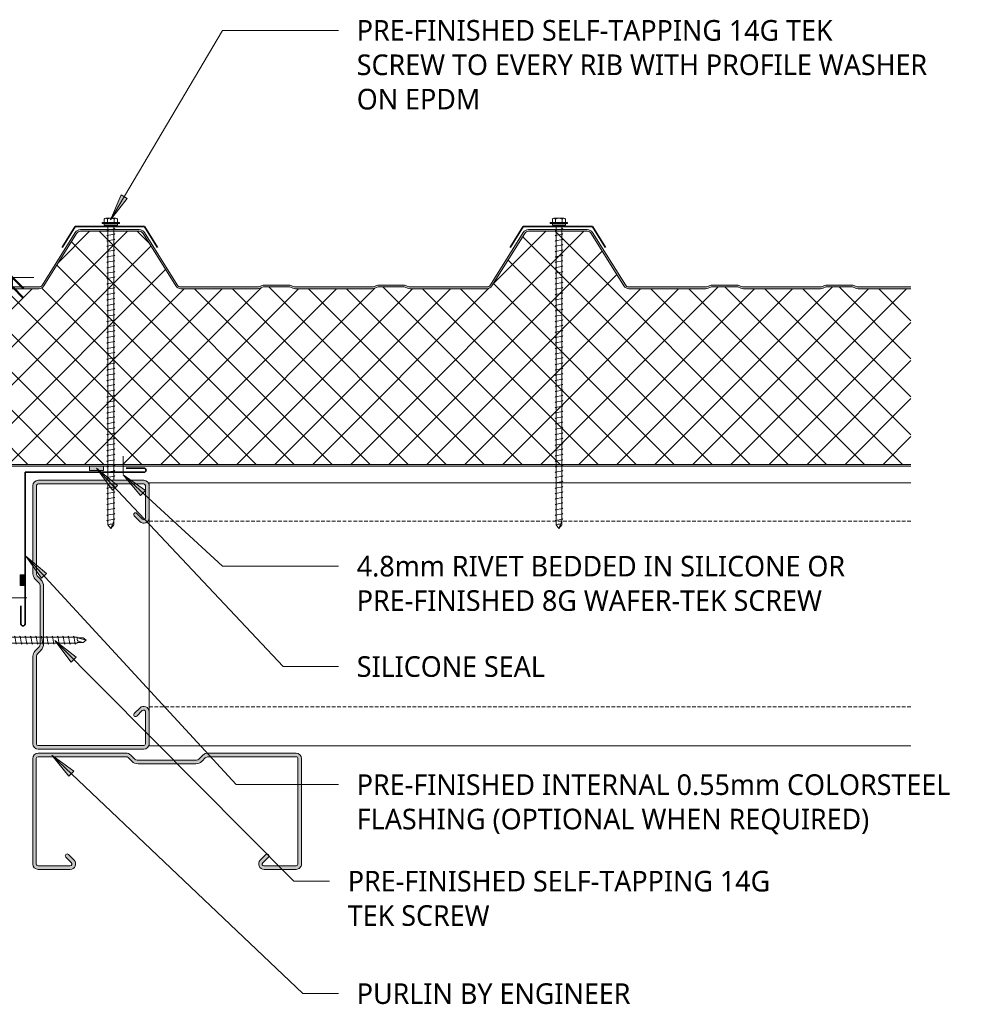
# Model space of a CAD drawing. Header units: millimetres. Extents: x -423 to 784, y -53 to 645.
# Tile 2 of 2: x 250 to 784, y 94 to 644. Entities that reach past the tile are written whole.
import ezdxf

# ---------------------------------------------------------------- set-up
doc = ezdxf.new("R2010")
doc.units = ezdxf.units.MM
doc.linetypes.add('Dash Short', pattern=[3, 2, -1])
for name, color, linetype, lineweight in [('A-ANNO-DIMS', 211, 'Continuous', 9), ('A-ANNO-DIMS-5', 211, 'Continuous', 9), ('A-DETL', 90, 'Continuous', 13), ('A-DETL-GENF', 92, 'Continuous', 13), ('G-ANNO-TEXT', 231, 'Continuous', 9)]:
    doc.layers.add(name, color=color, linetype=linetype, lineweight=lineweight)
doc.styles.add('Yu Gothic', font='Yu Gothic.ttf', dxfattribs={"height": 11.5})
doc.styles.add('Yu Gothic_1', font='Yu Gothic.ttf', dxfattribs={"height": 10})
doc.dimstyles.new('Diagonal_1', dxfattribs={"dimscale": 304.8, "dimtxt": 11.609035, "dimasz": 0.04101, "dimexe": 0.03937, "dimexo": 0.024606, "dimgap": 0.024606, "dimtad": 1, "dimdec": 0, "dimzin": 0, "dimdsep": 46, "dimtxsty": 'Yu Gothic_1', "dimblk1": 'OBLIQUE', "dimblk2": 'OBLIQUE', "dimsah": 1, "dimcen": 0.09, "dimazin": 0, "dimtfac": 1, "dimtdec": 4, "dimtix": 1, "dimtmove": 1, "dimatfit": 3, "dimfxl": 1, "dimtvp": 1, "dimtfill": 1, "dimtolj": 1, "dimtzin": 0, "dimarcsym": 2})

# ---------------------------------------------------------------- blocks, each defined once
blk = doc.blocks.new('Metecno RFw 1000 - FLAT FINISH - RFw 1000 100mm - FLAT-4181614-01 CANTILEVER BARGE CAPPING DETAIL3')
at = {"layer": 'A-DETL-GENF'}
h = blk.add_hatch(color=256, dxfattribs=at)
h.paths.add_polyline_path([(1018.2, 0), (265.46, 0), (265.46, -1), (1018.41, -1.03), (1018.77, -1.23), (1018.97, -1.59), (1019, -1.8), (1018.97, -6.17), (1018.77, -6.53), (1018.6, -6.65), (1014.54, -9), (1001.2, -9), (1000.63, -9.07), (1000.1, -9.29), (999.64, -9.64), (999.24, -10.23), (999.07, -10.63), (999, -11.2), (998.97, -13.41), (998.77, -13.76), (998.41, -13.97), (998.2, -14), (994, -14), (994, -15), (998.41, -14.97), (998.67, -14.94), (999.1, -14.76), (999.47, -14.47), (999.84, -13.89), (999.94, -13.67), (1000, -13.2), (1000.04, -10.89), (1000.16, -10.6), (1000.51, -10.23), (1000.6, -10.16), (1000.89, -10.04), (1001.2, -10), (1014.54, -9.97), (1014.79, -9.94), (1015.22, -9.76), (1019.1, -7.52), (1019.47, -7.23), (1019.84, -6.65), (1019.94, -6.43), (1020, -5.96), (1020, -1.8), (1019.9, -1.23), (1019.76, -0.9), (1019.47, -0.53), (1019, -0.2), (1018.6, -0.05), (1018.41, -0.03)])
h.paths.add_polyline_path([(502.04, -99), (501.18, -99.11), (500.39, -99.43), (499.69, -99.93), (499.15, -100.6), (480.91, -129.78), (480.5, -130.29), (479.97, -130.67), (479.36, -130.92), (478.71, -131), (446.04, -131), (445.38, -130.92), (444.77, -130.67), (444.25, -130.29), (443.83, -129.78), (425.49, -100.47), (425.05, -99.93), (424.36, -99.43), (423.56, -99.11), (422.71, -99), (379.95, -99), (379.19, -99.07), (378.46, -99.29), (376.68, -100), (362.07, -100), (360.28, -99.29), (359.55, -99.07), (358.79, -99), (315.95, -99), (315.19, -99.07), (314.46, -99.29), (312.68, -100), (298.07, -100), (296.28, -99.29), (295.55, -99.07), (294.79, -99), (265.46, -99), (265.46, -100), (295.36, -100.05), (296.28, -100.36), (297.88, -100.95), (298.45, -101), (312.86, -100.95), (313.41, -100.79), (315.38, -100.05), (315.95, -100), (359.36, -100.05), (360.28, -100.36), (361.88, -100.95), (362.45, -101), (376.86, -100.95), (377.41, -100.79), (379.38, -100.05), (379.95, -100), (422.71, -100), (423.31, -100.08), (423.87, -100.3), (424.36, -100.66), (424.74, -101.13), (442.98, -130.31), (443.56, -131.01), (444.29, -131.55), (445.13, -131.89), (446.04, -132), (478.71, -132), (479.61, -131.89), (480.5, -131.52), (481.2, -131), (481.76, -130.31), (500, -101.13), (500.39, -100.66), (500.87, -100.3), (501.43, -100.08), (502.04, -100), (545.36, -100.05), (546.28, -100.36), (547.88, -100.95), (548.45, -101), (562.86, -100.95), (563.41, -100.79), (565.38, -100.05), (565.95, -100), (609.36, -100.05), (610.28, -100.36), (611.88, -100.95), (612.45, -101), (626.86, -100.95), (627.41, -100.79), (629.38, -100.05), (629.95, -100), (672.71, -100), (673.31, -100.08), (673.87, -100.3), (674.36, -100.66), (674.74, -101.13), (692.98, -130.31), (693.56, -131.01), (694.29, -131.55), (695.13, -131.89), (696.04, -132), (728.71, -132), (729.61, -131.89), (730.45, -131.55), (731.2, -131), (731.76, -130.31), (750, -101.13), (750.39, -100.66), (750.87, -100.3), (751.43, -100.08), (752.04, -100), (795.36, -100.05), (796.28, -100.36), (797.88, -100.95), (798.45, -101), (812.86, -100.95), (813.41, -100.79), (815.38, -100.05), (815.95, -100), (859.36, -100.05), (860.28, -100.36), (861.88, -100.95), (862.45, -101), (876.86, -100.95), (877.41, -100.79), (879.38, -100.05), (879.95, -100), (922.71, -100), (923.31, -100.08), (923.87, -100.3), (924.36, -100.66), (924.74, -101.13), (942.98, -130.31), (943.56, -131.01), (944.29, -131.55), (945.13, -131.89), (946.04, -132), (979.13, -131.95), (979.61, -131.89), (980.45, -131.55), (981.19, -131.01), (981.76, -130.31), (1000, -101.13), (999.15, -100.6), (980.91, -129.78), (980.5, -130.29), (979.97, -130.67), (979.13, -130.95), (978.71, -131), (946.04, -131), (945.38, -130.92), (944.77, -130.67), (944.25, -130.29), (943.83, -129.78), (925.59, -100.6), (925.05, -99.93), (924.36, -99.43), (923.56, -99.11), (922.71, -99), (879.95, -99), (879.19, -99.07), (878.46, -99.29), (876.68, -100), (862.07, -100), (860.28, -99.29), (859.55, -99.07), (858.79, -99), (815.95, -99), (815.19, -99.07), (814.46, -99.29), (812.68, -100), (798.07, -100), (796.28, -99.29), (795.55, -99.07), (794.79, -99), (752.04, -99), (751.18, -99.11), (750.39, -99.43), (749.69, -99.93), (749.15, -100.6), (730.91, -129.78), (730.5, -130.29), (729.97, -130.67), (729.36, -130.92), (728.71, -131), (696.04, -131), (695.38, -130.92), (694.77, -130.67), (694.25, -130.29), (693.83, -129.78), (675.49, -100.47), (675.05, -99.93), (674.36, -99.43), (673.56, -99.11), (672.71, -99), (629.95, -99), (629.19, -99.07), (628.46, -99.29), (626.68, -100), (612.07, -100), (610.28, -99.29), (609.55, -99.07), (608.79, -99), (565.95, -99), (565.19, -99.07), (564.46, -99.29), (562.68, -100), (548.07, -100), (546.28, -99.29), (545.55, -99.07), (544.79, -99)])
h = blk.add_hatch(dxfattribs=at)
h.set_pattern_fill('FP_2', color=256, style=0, pattern_type=2)
h.set_pattern_definition([(225, (1012.829, 394.559), (10.6066, -10.6066), []), (315, (1012.829, 394.559), (10.6066, 10.6066), [])])
h.paths.add_polyline_path([(1018.2, -1), (265.46, -1), (265.46, -99), (294.79, -99), (295.55, -99.07), (296.28, -99.29), (298.07, -100), (312.68, -100), (314.46, -99.29), (315.19, -99.07), (315.95, -99), (358.79, -99), (359.55, -99.07), (360.28, -99.29), (362.16, -100), (376.68, -100), (378.46, -99.29), (379.19, -99.07), (379.95, -99), (422.71, -99), (423.56, -99.11), (424.36, -99.43), (425.05, -99.93), (425.59, -100.6), (443.83, -129.78), (444.25, -130.29), (444.77, -130.67), (445.38, -130.92), (446.04, -131), (478.71, -131), (479.36, -130.92), (479.97, -130.67), (480.5, -130.29), (480.91, -129.78), (499.15, -100.6), (499.69, -99.93), (500.39, -99.43), (501.18, -99.11), (502.04, -99), (544.79, -99), (545.55, -99.07), (546.28, -99.29), (548.07, -100), (562.68, -100), (564.46, -99.29), (565.19, -99.07), (565.95, -99), (608.95, -99.01), (609.55, -99.07), (610.28, -99.29), (612.07, -100), (626.68, -100), (628.46, -99.29), (629.19, -99.07), (629.95, -99), (672.71, -99), (673.56, -99.11), (674.36, -99.43), (675.05, -99.93), (675.59, -100.6), (693.83, -129.78), (694.25, -130.29), (694.77, -130.67), (695.38, -130.92), (696.04, -131), (728.71, -131), (729.36, -130.92), (729.97, -130.67), (730.5, -130.29), (730.91, -129.78), (749.15, -100.6), (749.69, -99.93), (750.39, -99.43), (751.18, -99.11), (752.04, -99), (794.79, -99), (795.55, -99.07), (796.28, -99.29), (798.07, -100), (812.68, -100), (814.46, -99.29), (815.19, -99.07), (815.95, -99), (858.79, -99), (859.55, -99.07), (860.28, -99.29), (862.07, -100), (876.68, -100), (878.46, -99.29), (879.19, -99.07), (879.95, -99), (922.71, -99), (923.56, -99.11), (924.36, -99.43), (925.05, -99.93), (925.59, -100.6), (943.83, -129.78), (944.25, -130.29), (944.77, -130.67), (945.38, -130.92), (946.04, -131), (979.13, -130.95), (979.36, -130.92), (979.97, -130.67), (980.5, -130.29), (980.91, -129.78), (1000, -99.24), (1000, -13.2), (999.94, -13.67), (999.76, -14.1), (999.47, -14.47), (999.1, -14.76), (998.67, -14.94), (998.2, -15), (994, -15), (994, -14), (998.41, -13.97), (998.77, -13.76), (998.89, -13.6), (999, -13.2), (999, -11.2), (999.07, -10.63), (999.29, -10.1), (999.64, -9.64), (1000.1, -9.29), (1000.63, -9.07), (1001.2, -9), (1014.54, -9), (1018.77, -6.53), (1018.89, -6.36), (1019, -5.96), (1019, -1.8), (1018.89, -1.4), (1018.6, -1.11), (1018.41, -1.03)])
for p, q in [((715.85, 0), (265.46, 0)), ((845.82, 0), (723.74, 0)), ((1018.2, 0), (850.7, 0)), ((1018.2, -1), (265.46, -1)), ((1019, -5.96), (1019, -1.8)), ((1020, -5.96), (1020, -1.8)), ((1001.2, -9), (1014.54, -9)), ((1001.2, -10), (1014.32, -10)), ((1014.54, -9), (1018.6, -6.65)), ((1015.22, -9.76), (1019.1, -7.52)), ((994, -15), (994, -14)), ((994, -14), (998.2, -14)), ((998.2, -15), (994, -15)), ((999, -13.2), (999, -11.2)), ((1000, -13.2), (1000, -11.2)), ((1000, -99.24), (1000, -13.2)), ((265.46, -99), (294.79, -99)), ((265.46, -100), (294.79, -100)), ((295.91, -100.21), (297.34, -100.79)), ((296.28, -99.29), (298.07, -100)), ((298.07, -100), (312.68, -100)), ((298.45, -101), (312.29, -101)), ((312.68, -100), (314.46, -99.29)), ((313.41, -100.79), (314.84, -100.21)), ((315.95, -99), (358.79, -99)), ((315.95, -100), (358.79, -100)), ((359.91, -100.21), (361.34, -100.79)), ((360.28, -99.29), (362.07, -100)), ((362.07, -100), (376.68, -100)), ((362.45, -101), (376.29, -101)), ((376.68, -100), (378.46, -99.29)), ((377.41, -100.79), (378.84, -100.21)), ((379.95, -99), (422.71, -99)), ((379.95, -100), (422.71, -100)), ((424.74, -101.13), (442.98, -130.31)), ((425.59, -100.6), (443.83, -129.78)), ((480.91, -129.78), (499.15, -100.6)), ((481.76, -130.31), (500, -101.13)), ((502.04, -99), (544.79, -99)), ((502.04, -100), (544.79, -100)), ((545.91, -100.21), (547.34, -100.79)), ((546.28, -99.29), (548.07, -100)), ((548.07, -100), (562.68, -100)), ((548.45, -101), (562.29, -101)), ((562.68, -100), (564.46, -99.29)), ((563.41, -100.79), (564.84, -100.21)), ((565.95, -99), (608.79, -99)), ((565.95, -100), (608.79, -100)), ((609.91, -100.21), (611.34, -100.79)), ((610.28, -99.29), (612.07, -100)), ((612.07, -100), (626.68, -100)), ((612.45, -101), (626.29, -101)), ((626.68, -100), (628.46, -99.29)), ((627.41, -100.79), (628.84, -100.21)), ((629.95, -99), (672.71, -99)), ((629.95, -100), (672.71, -100)), ((674.74, -101.13), (692.98, -130.31)), ((675.59, -100.6), (693.83, -129.78)), ((730.91, -129.78), (749.15, -100.6)), ((731.76, -130.31), (750, -101.13)), ((752.04, -99), (794.79, -99)), ((752.04, -100), (794.79, -100)), ((795.91, -100.21), (797.34, -100.79)), ((796.28, -99.29), (798.07, -100)), ((798.07, -100), (812.68, -100)), ((798.45, -101), (812.29, -101)), ((812.68, -100), (814.46, -99.29)), ((813.41, -100.79), (814.84, -100.21)), ((815.95, -99), (858.79, -99)), ((815.95, -100), (858.79, -100)), ((859.91, -100.21), (861.34, -100.79)), ((860.28, -99.29), (862.07, -100)), ((862.07, -100), (876.68, -100)), ((862.45, -101), (876.29, -101)), ((876.68, -100), (878.46, -99.29)), ((877.41, -100.79), (878.84, -100.21)), ((879.95, -99), (922.71, -99)), ((879.95, -100), (922.71, -100)), ((924.74, -101.13), (942.98, -130.31)), ((925.59, -100.6), (943.83, -129.78)), ((980.91, -129.78), (1000, -99.24)), ((981.76, -130.31), (1000, -101.13)), ((1000, -101.13), (999.15, -100.6)), ((446.04, -131), (478.71, -131)), ((696.04, -131), (728.71, -131)), ((946.04, -131), (978.71, -131)), ((446.04, -132), (478.71, -132)), ((696.04, -132), (728.71, -132)), ((946.04, -132), (978.71, -132))]:
    blk.add_line(p, q, dxfattribs=at)
for centre, radius, start, end in [((1018.2, -1.8), 1.8, 360, 90), ((1018.2, -1.8), 0.8, 360, 90), ((1018.2, -1.8), 0.8, 360, 30), ((1001.2, -11.2), 2.2, 90, 180), ((1001.2, -11.2), 1.2, 90, 180), ((1014.32, -8.2), 1.8, 270, 300), ((1018.2, -5.96), 0.8, 300, 0), ((1018.2, -5.96), 0.8, 330, 0), ((1018.2, -5.96), 1.8, 300, 360), ((998.2, -13.2), 1.8, 270, 360), ((998.2, -13.2), 0.8, 270, 0), ((998.2, -13.2), 0.8, 330, 0), ((294.79, -103), 4, 68.1986, 90), ((294.79, -103), 3, 68.1986, 90), ((298.45, -98), 3, 248.1986, 270), ((312.29, -98), 3, 270, 291.8014), ((315.95, -103), 4, 90, 111.8014), ((315.95, -103), 3, 90, 111.8014), ((358.79, -103), 4, 68.1986, 90), ((358.79, -103), 3, 68.1986, 90), ((362.45, -98), 3, 248.1986, 270), ((376.29, -98), 3, 270, 291.8014), ((379.95, -103), 4, 90, 111.8014), ((379.95, -103), 3, 90, 111.8014), ((422.71, -102.4), 3.4, 32.0054, 90), ((422.71, -102.4), 2.4, 32.0054, 90), ((502.04, -102.4), 3.4, 90, 147.9946), ((502.04, -102.4), 2.4, 90, 147.9946), ((544.79, -103), 4, 68.1986, 90), ((544.79, -103), 3, 68.1986, 90), ((548.45, -98), 3, 248.1986, 270), ((562.29, -98), 3, 270, 291.8014), ((565.95, -103), 4, 90, 111.8014), ((565.95, -103), 3, 90, 111.8014), ((608.79, -103), 4, 68.1986, 90), ((608.79, -103), 3, 68.1986, 90), ((612.45, -98), 3, 248.1986, 270), ((626.29, -98), 3, 270, 291.8014), ((629.95, -103), 4, 90, 111.8014), ((629.95, -103), 3, 90, 111.8014), ((672.71, -102.4), 3.4, 32.0054, 90), ((672.71, -102.4), 2.4, 32.0054, 90), ((752.04, -102.4), 3.4, 90, 147.9946), ((752.04, -102.4), 2.4, 90, 147.9946), ((794.79, -103), 4, 68.1986, 90), ((794.79, -103), 3, 68.1986, 90), ((798.45, -98), 3, 248.1986, 270), ((812.29, -98), 3, 270, 291.8014), ((815.95, -103), 4, 90, 111.8014), ((815.95, -103), 3, 90, 111.8014), ((858.79, -103), 4, 68.1986, 90), ((858.79, -103), 3, 68.1986, 90), ((862.45, -98), 3, 248.1986, 270), ((876.29, -98), 3, 270, 291.8014), ((879.95, -103), 4, 90, 111.8014), ((879.95, -103), 3, 90, 111.8014), ((922.71, -102.4), 3.4, 32.0054, 90), ((922.71, -102.4), 2.4, 32.0054, 90), ((446.04, -128.4), 3.6, 212.0054, 270), ((446.04, -128.4), 2.6, 212.0054, 270), ((478.71, -128.4), 2.6, 270, 327.9946), ((478.71, -128.4), 3.6, 270, 327.9946), ((696.04, -128.4), 3.6, 212.0054, 270), ((696.04, -128.4), 2.6, 212.0054, 270), ((728.71, -128.4), 2.6, 270, 327.9946), ((728.71, -128.4), 3.6, 270, 327.9946), ((946.04, -128.4), 3.6, 212.0054, 270), ((946.04, -128.4), 2.6, 212.0054, 270), ((978.71, -128.4), 2.6, 270, 327.9946), ((978.71, -128.4), 3.6, 270, 327.9946)]:
    blk.add_arc(centre, radius, start, end, dxfattribs=at)
blk = doc.blocks.new('Screw1 - Screw 6-4185320-01 CANTILEVER BARGE CAPPING DETAIL3')
at = {"layer": 'A-DETL-GENF'}
blk.add_hatch(color=256, dxfattribs=at).paths.add_polyline_path([(3.67, 0), (3.67, 1), (-3.67, 1), (-3.67, 0)])
for p, q in [((4.79, 1.5), (-4.79, 1.5)), ((-4.79, 1.5), (-4.79, 1)), ((-3.67, 1), (-4.79, 1)), ((-3.67, 1.5), (-3.67, 3.47)), ((3.67, 1), (-3.67, 1)), ((-3.67, 1), (-3.67, 0)), ((-3.67, 0), (3.67, 0)), ((-2.76, 3.97), (2.76, 3.97)), ((-1.85, 1.5), (-1.85, 3.47)), ((-1.6, 0), (-1.6, -167.16)), ((1.6, -167.16), (1.6, 0)), ((1.85, 1.5), (1.85, 3.47)), ((3.67, 1.5), (3.67, 3.47)), ((4.79, 1), (3.67, 1)), ((3.67, 0), (3.67, 1)), ((4.79, 1), (4.79, 1.5)), ((2.17, -1.91), (-2.17, -2.67)), ((-2.17, -2.67), (-1.6, -3)), ((2.17, -4.91), (-2.17, -5.67)), ((1.6, -1.58), (2.17, -1.91)), ((1.6, -4.58), (2.17, -4.91)), ((-2.17, -5.67), (-1.6, -6)), ((2.17, -7.91), (-2.17, -8.67)), ((-2.17, -8.67), (-1.6, -9)), ((2.17, -10.91), (-2.17, -11.67)), ((1.6, -7.58), (2.17, -7.91)), ((1.6, -10.58), (2.17, -10.91)), ((-2.17, -11.67), (-1.6, -12)), ((2.17, -13.91), (-2.17, -14.67)), ((-2.17, -14.67), (-1.6, -15)), ((1.6, -13.58), (2.17, -13.91)), ((2.17, -16.91), (-2.17, -17.67)), ((-2.17, -17.67), (-1.6, -18)), ((2.17, -19.91), (-2.17, -20.67)), ((-2.17, -20.67), (-1.6, -21)), ((1.6, -16.58), (2.17, -16.91)), ((1.6, -19.58), (2.17, -19.91)), ((2.17, -22.91), (-2.17, -23.67)), ((-2.17, -23.67), (-1.6, -24)), ((2.17, -25.91), (-2.17, -26.67)), ((-2.17, -26.67), (-1.6, -27)), ((1.6, -22.58), (2.17, -22.91)), ((1.6, -25.58), (2.17, -25.91)), ((2.17, -28.91), (-2.17, -29.67)), ((-2.17, -29.67), (-1.6, -30)), ((2.17, -31.91), (-2.17, -32.67)), ((-2.17, -32.67), (-1.6, -33)), ((1.6, -28.58), (2.17, -28.91)), ((1.6, -31.58), (2.17, -31.91)), ((2.17, -34.91), (-2.17, -35.67)), ((-2.17, -35.67), (-1.6, -36)), ((2.17, -37.91), (-2.17, -38.67)), ((1.6, -34.58), (2.17, -34.91)), ((1.6, -37.58), (2.17, -37.91)), ((-2.17, -38.67), (-1.6, -39)), ((2.17, -40.91), (-2.17, -41.67)), ((-2.17, -41.67), (-1.6, -42)), ((2.17, -43.91), (-2.17, -44.67)), ((1.6, -40.58), (2.17, -40.91)), ((1.6, -43.58), (2.17, -43.91)), ((-2.17, -44.67), (-1.6, -45)), ((2.17, -46.91), (-2.17, -47.67)), ((-2.17, -47.67), (-1.6, -48)), ((1.6, -46.58), (2.17, -46.91)), ((2.17, -49.91), (-2.17, -50.67)), ((-2.17, -50.67), (-1.6, -51)), ((2.17, -52.91), (-2.17, -53.67)), ((-2.17, -53.67), (-1.6, -54)), ((1.6, -49.58), (2.17, -49.91)), ((1.6, -52.58), (2.17, -52.91)), ((2.17, -55.91), (-2.17, -56.67)), ((-2.17, -56.67), (-1.6, -57)), ((2.17, -58.91), (-2.17, -59.67)), ((-2.17, -59.67), (-1.6, -60)), ((1.6, -55.58), (2.17, -55.91)), ((1.6, -58.58), (2.17, -58.91)), ((2.17, -61.91), (-2.17, -62.67)), ((-2.17, -62.67), (-1.6, -63)), ((2.17, -64.91), (-2.17, -65.67)), ((-2.17, -65.67), (-1.6, -66)), ((1.6, -61.58), (2.17, -61.91)), ((1.6, -64.58), (2.17, -64.91)), ((2.17, -67.91), (-2.17, -68.67)), ((-2.17, -68.67), (-1.6, -69)), ((2.17, -70.91), (-2.17, -71.67)), ((1.6, -67.58), (2.17, -67.91)), ((1.6, -70.58), (2.17, -70.91)), ((-2.17, -71.67), (-1.6, -72)), ((2.17, -73.91), (-2.17, -74.67)), ((-2.17, -74.67), (-1.6, -75)), ((1.6, -73.58), (2.17, -73.91)), ((1.6, -76.58), (2.17, -76.91)), ((2.17, -76.91), (-2.17, -77.67)), ((-2.17, -77.67), (-1.6, -78)), ((2.17, -79.91), (-2.17, -80.67)), ((-2.17, -80.67), (-1.6, -81)), ((1.6, -79.58), (2.17, -79.91)), ((2.17, -82.91), (-2.17, -83.67)), ((-2.17, -83.67), (-1.6, -84)), ((2.17, -85.91), (-2.17, -86.67)), ((-2.17, -86.67), (-1.6, -87)), ((1.6, -82.58), (2.17, -82.91)), ((1.6, -85.58), (2.17, -85.91)), ((2.17, -88.91), (-2.17, -89.67)), ((-2.17, -89.67), (-1.6, -90)), ((2.17, -91.91), (-2.17, -92.67)), ((-2.17, -92.67), (-1.6, -93)), ((1.6, -88.58), (2.17, -88.91)), ((1.6, -91.58), (2.17, -91.91)), ((2.17, -94.91), (-2.17, -95.67)), ((-2.17, -95.67), (-1.6, -96)), ((2.17, -97.91), (-2.17, -98.67)), ((-2.17, -98.67), (-1.6, -99)), ((1.6, -94.58), (2.17, -94.91)), ((1.6, -97.58), (2.17, -97.91)), ((2.17, -100.91), (-2.17, -101.67)), ((-2.17, -101.67), (-1.6, -102)), ((2.17, -103.91), (-2.17, -104.67)), ((1.6, -100.58), (2.17, -100.91)), ((1.6, -103.58), (2.17, -103.91)), ((-2.17, -104.67), (-1.6, -105)), ((2.17, -106.91), (-2.17, -107.67)), ((-2.17, -107.67), (-1.6, -108)), ((1.6, -106.58), (2.17, -106.91)), ((1.6, -109.58), (2.17, -109.91)), ((2.17, -109.91), (-2.17, -110.67)), ((-2.17, -110.67), (-1.6, -111)), ((2.17, -112.91), (-2.17, -113.67)), ((-2.17, -113.67), (-1.6, -114)), ((1.6, -112.58), (2.17, -112.91)), ((2.17, -115.91), (-2.17, -116.67)), ((-2.17, -116.67), (-1.6, -117)), ((2.17, -118.91), (-2.17, -119.67)), ((-2.17, -119.67), (-1.6, -120)), ((1.6, -115.58), (2.17, -115.91)), ((1.6, -118.58), (2.17, -118.91)), ((2.17, -121.91), (-2.17, -122.67)), ((-2.17, -122.67), (-1.6, -123)), ((2.17, -124.91), (-2.17, -125.67)), ((-2.17, -125.67), (-1.6, -126)), ((1.6, -121.58), (2.17, -121.91)), ((1.6, -124.58), (2.17, -124.91)), ((2.17, -127.91), (-2.17, -128.67)), ((-2.17, -128.67), (-1.6, -129)), ((2.17, -130.91), (-2.17, -131.67)), ((-2.17, -131.67), (-1.6, -132)), ((1.6, -127.58), (2.17, -127.91)), ((1.6, -130.58), (2.17, -130.91)), ((2.17, -133.91), (-2.17, -134.67)), ((-2.17, -134.67), (-1.6, -135)), ((2.17, -136.91), (-2.17, -137.67)), ((1.6, -133.58), (2.17, -133.91)), ((1.6, -136.58), (2.17, -136.91)), ((-2.17, -137.67), (-1.6, -138)), ((2.17, -139.91), (-2.17, -140.67)), ((-2.17, -140.67), (-1.6, -141)), ((1.6, -139.58), (2.17, -139.91)), ((1.6, -142.58), (2.17, -142.91)), ((2.17, -142.91), (-2.17, -143.67)), ((-2.17, -143.67), (-1.6, -144)), ((2.17, -145.91), (-2.17, -146.67)), ((-2.17, -146.67), (-1.6, -147)), ((1.6, -145.58), (2.17, -145.91)), ((2.17, -148.91), (-2.17, -149.67)), ((-2.17, -149.67), (-1.6, -150)), ((2.17, -151.91), (-2.17, -152.67)), ((-2.17, -152.67), (-1.6, -153)), ((1.6, -148.58), (2.17, -148.91)), ((1.6, -151.58), (2.17, -151.91)), ((2.17, -154.91), (-2.17, -155.67)), ((-2.17, -155.67), (-1.6, -156)), ((2.17, -157.91), (-2.17, -158.67)), ((-2.17, -158.67), (-1.6, -159)), ((1.6, -154.58), (2.17, -154.91)), ((1.6, -157.58), (2.17, -157.91)), ((2.17, -160.91), (-2.17, -161.67)), ((-2.17, -161.67), (-1.6, -162)), ((2.17, -163.91), (-2.17, -164.67)), ((-2.17, -164.67), (-1.6, -165)), ((1.6, -160.58), (2.17, -160.91)), ((1.6, -163.58), (2.17, -163.91)), ((-1.6, -167.16), (0, -169.07)), ((0, -169.07), (1.6, -165.11)), ((1.6, -167.16), (0, -169.07))]:
    blk.add_line(p, q, dxfattribs=at)
for centre, radius, start, end in [((-2.76, 2.9), 1.08, 32.3801, 147.6199), ((0, 0.31), 3.67, 59.7274, 120.2726), ((2.76, 2.9), 1.08, 32.3801, 147.6199), ((0.08, -169.79), 3.11, 74.3059, 122.4975)]:
    blk.add_arc(centre, radius, start, end, dxfattribs=at)
blk = doc.blocks.new('Screw1 - Screw 6-V1-01 CANTILEVER BARGE CAPPING DETAIL3')
at = {"layer": 'A-DETL-GENF'}
blk.add_hatch(color=256, dxfattribs=at).paths.add_polyline_path([(3.67, 0), (3.67, 1), (-3.67, 1), (-3.67, 0)])
for p, q in [((4.79, 1.5), (-4.79, 1.5)), ((-4.79, 1.5), (-4.79, 1)), ((-3.67, 1), (-4.79, 1)), ((-3.67, 1.5), (-3.67, 3.47)), ((3.67, 1), (-3.67, 1)), ((-3.67, 1), (-3.67, 0)), ((-3.67, 0), (3.67, 0)), ((-2.76, 3.97), (2.76, 3.97)), ((-1.85, 1.5), (-1.85, 3.47)), ((-1.6, 0), (-1.6, -142.24)), ((1.6, -142.24), (1.6, 0)), ((1.85, 1.5), (1.85, 3.47)), ((3.67, 1.5), (3.67, 3.47)), ((4.79, 1), (3.67, 1)), ((3.67, 0), (3.67, 1)), ((4.79, 1), (4.79, 1.5)), ((2.17, -1.91), (-2.17, -2.67)), ((-2.17, -2.67), (-1.6, -3)), ((2.17, -4.91), (-2.17, -5.67)), ((1.6, -1.58), (2.17, -1.91)), ((1.6, -4.58), (2.17, -4.91)), ((-2.17, -5.67), (-1.6, -6)), ((2.17, -7.91), (-2.17, -8.67)), ((-2.17, -8.67), (-1.6, -9)), ((2.17, -10.91), (-2.17, -11.67)), ((1.6, -7.58), (2.17, -7.91)), ((1.6, -10.58), (2.17, -10.91)), ((-2.17, -11.67), (-1.6, -12)), ((2.17, -13.91), (-2.17, -14.67)), ((-2.17, -14.67), (-1.6, -15)), ((1.6, -13.58), (2.17, -13.91)), ((2.17, -16.91), (-2.17, -17.67)), ((-2.17, -17.67), (-1.6, -18)), ((2.17, -19.91), (-2.17, -20.67)), ((-2.17, -20.67), (-1.6, -21)), ((1.6, -16.58), (2.17, -16.91)), ((1.6, -19.58), (2.17, -19.91)), ((2.17, -22.91), (-2.17, -23.67)), ((-2.17, -23.67), (-1.6, -24)), ((2.17, -25.91), (-2.17, -26.67)), ((-2.17, -26.67), (-1.6, -27)), ((1.6, -22.58), (2.17, -22.91)), ((1.6, -25.58), (2.17, -25.91)), ((2.17, -28.91), (-2.17, -29.67)), ((-2.17, -29.67), (-1.6, -30)), ((2.17, -31.91), (-2.17, -32.67)), ((-2.17, -32.67), (-1.6, -33)), ((1.6, -28.58), (2.17, -28.91)), ((1.6, -31.58), (2.17, -31.91)), ((2.17, -34.91), (-2.17, -35.67)), ((-2.17, -35.67), (-1.6, -36)), ((2.17, -37.91), (-2.17, -38.67)), ((1.6, -34.58), (2.17, -34.91)), ((1.6, -37.58), (2.17, -37.91)), ((-2.17, -38.67), (-1.6, -39)), ((2.17, -40.91), (-2.17, -41.67)), ((-2.17, -41.67), (-1.6, -42)), ((2.17, -43.91), (-2.17, -44.67)), ((1.6, -40.58), (2.17, -40.91)), ((1.6, -43.58), (2.17, -43.91)), ((-2.17, -44.67), (-1.6, -45)), ((2.17, -46.91), (-2.17, -47.67)), ((-2.17, -47.67), (-1.6, -48)), ((1.6, -46.58), (2.17, -46.91)), ((2.17, -49.91), (-2.17, -50.67)), ((-2.17, -50.67), (-1.6, -51)), ((2.17, -52.91), (-2.17, -53.67)), ((-2.17, -53.67), (-1.6, -54)), ((1.6, -49.58), (2.17, -49.91)), ((1.6, -52.58), (2.17, -52.91)), ((2.17, -55.91), (-2.17, -56.67)), ((-2.17, -56.67), (-1.6, -57)), ((2.17, -58.91), (-2.17, -59.67)), ((-2.17, -59.67), (-1.6, -60)), ((1.6, -55.58), (2.17, -55.91)), ((1.6, -58.58), (2.17, -58.91)), ((2.17, -61.91), (-2.17, -62.67)), ((-2.17, -62.67), (-1.6, -63)), ((2.17, -64.91), (-2.17, -65.67)), ((-2.17, -65.67), (-1.6, -66)), ((1.6, -61.58), (2.17, -61.91)), ((1.6, -64.58), (2.17, -64.91)), ((2.17, -67.91), (-2.17, -68.67)), ((-2.17, -68.67), (-1.6, -69)), ((2.17, -70.91), (-2.17, -71.67)), ((1.6, -67.58), (2.17, -67.91)), ((1.6, -70.58), (2.17, -70.91)), ((-2.17, -71.67), (-1.6, -72)), ((2.17, -73.91), (-2.17, -74.67)), ((-2.17, -74.67), (-1.6, -75)), ((1.6, -73.58), (2.17, -73.91)), ((1.6, -76.58), (2.17, -76.91)), ((2.17, -76.91), (-2.17, -77.67)), ((-2.17, -77.67), (-1.6, -78)), ((2.17, -79.91), (-2.17, -80.67)), ((-2.17, -80.67), (-1.6, -81)), ((1.6, -79.58), (2.17, -79.91)), ((2.17, -82.91), (-2.17, -83.67)), ((-2.17, -83.67), (-1.6, -84)), ((2.17, -85.91), (-2.17, -86.67)), ((-2.17, -86.67), (-1.6, -87)), ((1.6, -82.58), (2.17, -82.91)), ((1.6, -85.58), (2.17, -85.91)), ((2.17, -88.91), (-2.17, -89.67)), ((-2.17, -89.67), (-1.6, -90)), ((2.17, -91.91), (-2.17, -92.67)), ((-2.17, -92.67), (-1.6, -93)), ((1.6, -88.58), (2.17, -88.91)), ((1.6, -91.58), (2.17, -91.91)), ((2.17, -94.91), (-2.17, -95.67)), ((-2.17, -95.67), (-1.6, -96)), ((2.17, -97.91), (-2.17, -98.67)), ((-2.17, -98.67), (-1.6, -99)), ((1.6, -94.58), (2.17, -94.91)), ((1.6, -97.58), (2.17, -97.91)), ((2.17, -100.91), (-2.17, -101.67)), ((-2.17, -101.67), (-1.6, -102)), ((2.17, -103.91), (-2.17, -104.67)), ((1.6, -100.58), (2.17, -100.91)), ((1.6, -103.58), (2.17, -103.91)), ((-2.17, -104.67), (-1.6, -105)), ((2.17, -106.91), (-2.17, -107.67)), ((-2.17, -107.67), (-1.6, -108)), ((1.6, -106.58), (2.17, -106.91)), ((1.6, -109.58), (2.17, -109.91)), ((2.17, -109.91), (-2.17, -110.67)), ((-2.17, -110.67), (-1.6, -111)), ((2.17, -112.91), (-2.17, -113.67)), ((-2.17, -113.67), (-1.6, -114)), ((1.6, -112.58), (2.17, -112.91)), ((2.17, -115.91), (-2.17, -116.67)), ((-2.17, -116.67), (-1.6, -117)), ((2.17, -118.91), (-2.17, -119.67)), ((-2.17, -119.67), (-1.6, -120)), ((1.6, -115.58), (2.17, -115.91)), ((1.6, -118.58), (2.17, -118.91)), ((2.17, -121.91), (-2.17, -122.67)), ((-2.17, -122.67), (-1.6, -123)), ((2.17, -124.91), (-2.17, -125.67)), ((-2.17, -125.67), (-1.6, -126)), ((1.6, -121.58), (2.17, -121.91)), ((1.6, -124.58), (2.17, -124.91)), ((2.17, -127.91), (-2.17, -128.67)), ((-2.17, -128.67), (-1.6, -129)), ((2.17, -130.91), (-2.17, -131.67)), ((-2.17, -131.67), (-1.6, -132)), ((1.6, -127.58), (2.17, -127.91)), ((1.6, -130.58), (2.17, -130.91)), ((2.17, -133.91), (-2.17, -134.67)), ((-2.17, -134.67), (-1.6, -135)), ((2.17, -136.91), (-2.17, -137.67)), ((1.6, -133.58), (2.17, -133.91)), ((1.6, -136.58), (2.17, -136.91)), ((-2.17, -137.67), (-1.6, -138)), ((2.17, -139.91), (-2.17, -140.67)), ((-2.17, -140.67), (-1.6, -141)), ((1.6, -139.58), (2.17, -139.91)), ((2.17, -145.91), (-2.17, -146.67)), ((-2.17, -146.67), (-1.6, -147)), ((-1.6, -144.24), (-1.6, -167.16)), ((1.6, -167.16), (1.6, -144.24)), ((1.6, -145.58), (2.17, -145.91)), ((2.17, -148.91), (-2.17, -149.67)), ((-2.17, -149.67), (-1.6, -150)), ((2.17, -151.91), (-2.17, -152.67)), ((-2.17, -152.67), (-1.6, -153)), ((1.6, -148.58), (2.17, -148.91)), ((1.6, -151.58), (2.17, -151.91)), ((2.17, -154.91), (-2.17, -155.67)), ((-2.17, -155.67), (-1.6, -156)), ((2.17, -157.91), (-2.17, -158.67)), ((-2.17, -158.67), (-1.6, -159)), ((1.6, -154.58), (2.17, -154.91)), ((1.6, -157.58), (2.17, -157.91)), ((2.17, -160.91), (-2.17, -161.67)), ((-2.17, -161.67), (-1.6, -162)), ((2.17, -163.91), (-2.17, -164.67)), ((-2.17, -164.67), (-1.6, -165)), ((1.6, -160.58), (2.17, -160.91)), ((1.6, -163.58), (2.17, -163.91)), ((-1.6, -167.16), (0, -169.07)), ((0, -169.07), (1.6, -165.11)), ((1.6, -167.16), (0, -169.07))]:
    blk.add_line(p, q, dxfattribs=at)
for centre, radius, start, end in [((-2.76, 2.9), 1.08, 32.3801, 147.6199), ((0, 0.31), 3.67, 59.7274, 120.2726), ((2.76, 2.9), 1.08, 32.3801, 147.6199), ((0.08, -169.79), 3.11, 74.3059, 122.4975)]:
    blk.add_arc(centre, radius, start, end, dxfattribs=at)
blk = doc.blocks.new('Metalcraft MSS Purlin-150x65 - Metalcraft MSS Purlin-150x65-2638609-01 CANTILEVER BARGE CAPPING DETAIL3')
at = {"layer": 'A-DETL-GENF'}
blk.add_hatch(color=256, dxfattribs=at).paths.add_polyline_path([(61.85, 0), (62.62, 0.1), (63.35, 0.4), (63.97, 0.88), (64.45, 1.5), (64.75, 2.22), (64.85, 3), (64.85, 20.94), (64.75, 21.71), (64.45, 22.43), (63.98, 23.05), (63.37, 23.52), (62.66, 23.82), (61.89, 23.93), (61.12, 23.84), (60.4, 23.56), (59.78, 23.1), (56.4, 19.67), (56.3, 19.43), (56.27, 19.17), (56.3, 18.91), (56.4, 18.67), (56.56, 18.46), (56.77, 18.31), (57.01, 18.21), (57.27, 18.17), (57.53, 18.21), (57.77, 18.31), (57.97, 18.46), (61.26, 21.7), (61.52, 21.81), (61.79, 21.84), (62.06, 21.81), (62.32, 21.7), (62.54, 21.53), (62.71, 21.31), (62.81, 21.06), (62.85, 20.79), (62.81, 2.74), (62.71, 2.5), (62.56, 2.29), (62.35, 2.13), (62.11, 2.03), (61.85, 2), (2.74, 2.03), (2.5, 2.13), (2.29, 2.29), (2.13, 2.5), (2.03, 2.74), (2, 2.99), (2.06, 52.43), (2.22, 52.83), (2.49, 53.18), (4.53, 55.22), (5.32, 56.25), (5.82, 57.46), (5.99, 58.75), (5.99, 90.92), (5.82, 92.21), (5.32, 93.42), (4.53, 94.45), (2.69, 96.3), (2.31, 96.78), (2.08, 97.34), (2, 97.95), (2.04, 147.19), (2.15, 147.45), (2.32, 147.68), (2.55, 147.85), (2.81, 147.96), (3.09, 148), (62.11, 147.97), (62.35, 147.87), (62.56, 147.71), (62.71, 147.5), (62.81, 147.26), (62.85, 147.01), (62.82, 128.73), (62.72, 128.5), (62.57, 128.3), (62.37, 128.15), (62.14, 128.05), (61.89, 128.02), (61.64, 128.05), (61.41, 128.15), (61.21, 128.3), (57.77, 131.69), (57.53, 131.79), (57.27, 131.83), (57.01, 131.79), (56.77, 131.69), (56.56, 131.54), (56.4, 131.33), (56.3, 131.09), (56.27, 130.83), (56.3, 130.57), (56.4, 130.33), (56.56, 130.12), (59.78, 126.9), (60.4, 126.44), (61.12, 126.16), (61.89, 126.07), (62.66, 126.18), (63.37, 126.48), (63.98, 126.95), (64.45, 127.57), (64.75, 128.29), (64.85, 129.06), (64.85, 147), (64.75, 147.78), (64.45, 148.5), (63.97, 149.12), (63.35, 149.6), (62.62, 149.9), (61.85, 150), (3, 150), (2.22, 149.9), (1.5, 149.6), (0.88, 149.12), (0.4, 148.5), (0.1, 147.78), (0, 147), (0, 97.81), (0.14, 96.77), (0.53, 95.81), (1.17, 94.98), (3.41, 92.75), (3.72, 92.33), (3.92, 91.85), (3.99, 91.34), (3.99, 58.34), (3.91, 57.79), (3.72, 57.34), (3.41, 56.93), (1.17, 54.69), (0.53, 53.86), (0.14, 52.9), (0, 51.87), (0, 3), (0.1, 2.22), (0.4, 1.5), (0.88, 0.88), (1.5, 0.4), (2.22, 0.1), (3, 0), (22.97, 0)])
for p, q in [((61.85, 150), (3, 150)), ((0, 147), (0, 97.81)), ((2, 97.95), (2, 146.91)), ((3.09, 148), (61.85, 148)), ((62.85, 147.01), (62.85, 128.98)), ((64.85, 129.06), (64.85, 147)), ((56.56, 130.12), (59.78, 126.9)), ((61.21, 128.3), (57.97, 131.54)), ((1.17, 94.98), (3.41, 92.75)), ((4.53, 94.45), (2.69, 96.3)), ((3.99, 91.34), (3.99, 58.34)), ((5.99, 58.75), (5.99, 90.92)), ((3.41, 56.93), (1.17, 54.69)), ((2.49, 53.18), (4.53, 55.22)), ((0, 51.87), (0, 3)), ((2, 2.99), (2, 52)), ((59.78, 23.1), (56.56, 19.88)), ((57.97, 18.46), (61.04, 21.53)), ((62.85, 20.79), (62.85, 2.99)), ((64.85, 3), (64.85, 20.94)), ((61.85, 2), (2.99, 2)), ((3, 0), (61.85, 0))]:
    blk.add_line(p, q, dxfattribs=at)
for centre, radius, start, end in [((3, 147), 3, 90, 180), ((61.85, 147), 3, 360, 90), ((3.09, 146.91), 1.09, 90, 180), ((61.85, 147.01), 0.993, 0, 90), ((57.27, 130.83), 1, 45, 225), ((61.85, 129.06), 2.99, 226.0338, 0), ((61.89, 128.98), 0.959, 225, 0), ((3.99, 97.81), 3.99, 180, 225), ((4.34, 97.95), 2.34, 180, 225), ((1, 90.92), 4.99, 360, 45), ((2, 91.34), 1.99, 0, 45), ((2, 58.34), 1.99, 315, 360), ((1, 58.75), 4.99, 315, 360), ((3.99, 51.87), 3.99, 135, 180), ((3.67, 52), 1.67, 135, 180), ((61.85, 20.94), 2.99, 360, 133.9662), ((57.27, 19.17), 1, 135, 315), ((61.79, 20.79), 1.06, 0, 135), ((3, 3), 3, 180, 270), ((2.99, 2.99), 0.993, 180, 270), ((61.85, 3), 3, 270, 360), ((61.85, 2.99), 0.993, 270, 0)]:
    blk.add_arc(centre, radius, start, end, dxfattribs=at)
blk = doc.blocks.new('Line Fixing - Rivet-4898250-01 CANTILEVER BARGE CAPPING DETAIL3')
at = {"layer": 'A-DETL-GENF'}
blk.add_line((0, -10), (0, 0), dxfattribs=at)
blk = doc.blocks.new('TEK Screw - TEK Screw-4862291-01 CANTILEVER BARGE CAPPING DETAIL3')
at = {"layer": 'A-DETL-GENF'}
blk.add_hatch(color=256, dxfattribs=at).paths.add_polyline_path([(-3.67, 0), (3.67, 0), (3.67, 1), (-3.67, 1)])
for p, q in [((4.79, 1.5), (-4.79, 1.5)), ((-4.79, 1.5), (-4.79, 1)), ((-3.67, 1), (-4.79, 1)), ((-3.67, 1.5), (-3.67, 3.47)), ((3.67, 1), (-3.67, 1)), ((-3.67, 1), (-3.67, 0)), ((-3.67, 0), (3.67, 0)), ((-2.76, 3.97), (2.76, 3.97)), ((-1.85, 1.5), (-1.85, 3.47)), ((-1.6, 0), (-1.6, -108.66)), ((1.6, -108.66), (1.6, 0)), ((1.85, 1.5), (1.85, 3.47)), ((3.67, 1.5), (3.67, 3.47)), ((4.79, 1), (3.67, 1)), ((3.67, 0), (3.67, 1)), ((4.79, 1), (4.79, 1.5)), ((2.17, -1.91), (-2.17, -2.67)), ((-2.17, -2.67), (-1.6, -3)), ((2.17, -4.91), (-2.17, -5.67)), ((1.6, -1.58), (2.17, -1.91)), ((1.6, -4.58), (2.17, -4.91)), ((-2.17, -5.67), (-1.6, -6)), ((2.17, -7.91), (-2.17, -8.67)), ((-2.17, -8.67), (-1.6, -9)), ((2.17, -10.91), (-2.17, -11.67)), ((1.6, -7.58), (2.17, -7.91)), ((1.6, -10.58), (2.17, -10.91)), ((-2.17, -11.67), (-1.6, -12)), ((2.17, -13.91), (-2.17, -14.67)), ((-2.17, -14.67), (-1.6, -15)), ((1.6, -13.58), (2.17, -13.91)), ((2.17, -16.91), (-2.17, -17.67)), ((-2.17, -17.67), (-1.6, -18)), ((2.17, -19.91), (-2.17, -20.67)), ((-2.17, -20.67), (-1.6, -21)), ((1.6, -16.58), (2.17, -16.91)), ((1.6, -19.58), (2.17, -19.91)), ((2.17, -22.91), (-2.17, -23.67)), ((-2.17, -23.67), (-1.6, -24)), ((2.17, -25.91), (-2.17, -26.67)), ((-2.17, -26.67), (-1.6, -27)), ((1.6, -22.58), (2.17, -22.91)), ((1.6, -25.58), (2.17, -25.91)), ((2.17, -28.91), (-2.17, -29.67)), ((-2.17, -29.67), (-1.6, -30)), ((2.17, -31.91), (-2.17, -32.67)), ((-2.17, -32.67), (-1.6, -33)), ((1.6, -28.58), (2.17, -28.91)), ((1.6, -31.58), (2.17, -31.91)), ((2.17, -34.91), (-2.17, -35.67)), ((-2.17, -35.67), (-1.6, -36)), ((2.17, -37.91), (-2.17, -38.67)), ((1.6, -34.58), (2.17, -34.91)), ((1.6, -37.58), (2.17, -37.91)), ((-2.17, -38.67), (-1.6, -39)), ((2.17, -40.91), (-2.17, -41.67)), ((-2.17, -41.67), (-1.6, -42)), ((2.17, -43.91), (-2.17, -44.67)), ((1.6, -40.58), (2.17, -40.91)), ((1.6, -43.58), (2.17, -43.91)), ((-2.17, -44.67), (-1.6, -45)), ((2.17, -46.91), (-2.17, -47.67)), ((-2.17, -47.67), (-1.6, -48)), ((1.6, -46.58), (2.17, -46.91)), ((2.17, -49.91), (-2.17, -50.67)), ((-2.17, -50.67), (-1.6, -51)), ((2.17, -52.91), (-2.17, -53.67)), ((-2.17, -53.67), (-1.6, -54)), ((1.6, -49.58), (2.17, -49.91)), ((1.6, -52.58), (2.17, -52.91)), ((2.17, -55.91), (-2.17, -56.67)), ((-2.17, -56.67), (-1.6, -57)), ((2.17, -58.91), (-2.17, -59.67)), ((-2.17, -59.67), (-1.6, -60)), ((1.6, -55.58), (2.17, -55.91)), ((1.6, -58.58), (2.17, -58.91)), ((2.17, -61.91), (-2.17, -62.67)), ((-2.17, -62.67), (-1.6, -63)), ((2.17, -64.91), (-2.17, -65.67)), ((-2.17, -65.67), (-1.6, -66)), ((1.6, -61.58), (2.17, -61.91)), ((1.6, -64.58), (2.17, -64.91)), ((2.17, -67.91), (-2.17, -68.67)), ((-2.17, -68.67), (-1.6, -69)), ((2.17, -70.91), (-2.17, -71.67)), ((1.6, -67.58), (2.17, -67.91)), ((1.6, -70.58), (2.17, -70.91)), ((-2.17, -71.67), (-1.6, -72)), ((2.17, -73.91), (-2.17, -74.67)), ((-2.17, -74.67), (-1.6, -75)), ((1.6, -73.58), (2.17, -73.91)), ((1.6, -76.58), (2.17, -76.91)), ((2.17, -76.91), (-2.17, -77.67)), ((-2.17, -77.67), (-1.6, -78)), ((2.17, -79.91), (-2.17, -80.67)), ((-2.17, -80.67), (-1.6, -81)), ((1.6, -79.58), (2.17, -79.91)), ((2.17, -82.91), (-2.17, -83.67)), ((-2.17, -83.67), (-1.6, -84)), ((2.17, -85.91), (-2.17, -86.67)), ((-2.17, -86.67), (-1.6, -87)), ((1.6, -82.58), (2.17, -82.91)), ((1.6, -85.58), (2.17, -85.91)), ((2.17, -88.91), (-2.17, -89.67)), ((-2.17, -89.67), (-1.6, -90)), ((2.17, -91.91), (-2.17, -92.67)), ((-2.17, -92.67), (-1.6, -93)), ((1.6, -88.58), (2.17, -88.91)), ((1.6, -91.58), (2.17, -91.91)), ((2.17, -94.91), (-2.17, -95.67)), ((-2.17, -95.67), (-1.6, -96)), ((2.17, -97.91), (-2.17, -98.67)), ((-2.17, -98.67), (-1.6, -99)), ((1.6, -94.58), (2.17, -94.91)), ((1.6, -97.58), (2.17, -97.91)), ((2.17, -100.91), (-2.17, -101.67)), ((-2.17, -101.67), (-1.6, -102)), ((2.17, -103.91), (-2.17, -104.67)), ((1.6, -100.58), (2.17, -100.91)), ((1.6, -103.58), (2.17, -103.91)), ((-2.17, -104.67), (-1.6, -105)), ((2.17, -106.91), (-2.17, -107.67)), ((-2.17, -107.67), (-1.6, -108)), ((-1.28, -108.97), (-1.6, -108.66)), ((-1.28, -112.19), (-1.28, -108.97)), ((-1.28, -112.19), (-0.56, -109.32)), ((0, -113.72), (1.28, -108.97)), ((1.28, -108.97), (1.6, -108.66)), ((1.28, -112.19), (1.28, -108.97)), ((1.6, -106.58), (2.17, -106.91)), ((-1.28, -112.19), (0, -113.72)), ((1.28, -112.19), (0, -113.72))]:
    blk.add_line(p, q, dxfattribs=at)
for centre, radius, start, end in [((-2.76, 2.9), 1.08, 32.3801, 147.6199), ((0, 0.31), 3.67, 59.7274, 120.2726), ((2.76, 2.9), 1.08, 32.3801, 147.6199), ((0.49, -109.85), 1.18, 48.2394, 152.9362)]:
    blk.add_arc(centre, radius, start, end, dxfattribs=at)
blk = doc.blocks.new('DIMBLOCK2-01 CANTILEVER BARGE CAPPING DETAIL3')
at = {"layer": 'A-ANNO-DIMS-5', "lineweight": 50}
for p, q in [((246.08, 499.88), (239.83, 506.13)), ((246.08, 494.56), (239.83, 500.81)), ((246.08, 499.88), (252.33, 493.63)), ((246.08, 494.56), (252.33, 488.31))]:
    blk.add_line(p, q, dxfattribs=at)
at = {"layer": 'A-ANNO-DIMS-5'}
for p, q in [((246.08, 499.88), (228.95, 499.88)), ((246.08, 499.88), (246.08, 494.56)), ((246.08, 499.88), (258.08, 499.88)), ((246.08, 494.56), (234.08, 494.56)), ((246.08, 494.56), (247.42, 494.56))]:
    blk.add_line(p, q, dxfattribs=at)
blk.add_ellipse((246.08, 480.75), major_axis=(0, 16.47), ratio=0.973935, start_param=0, end_param=1.570796, dxfattribs=at)
at = {"layer": 'A-ANNO-DIMS-5', "color": 0, "insert": (227.04, 419.46), "char_height": 10, "width": 73.5467, "attachment_point": 1, "rotation": 90, "line_spacing_factor": 1.024327, "style": 'Yu Gothic_1', "bg_fill": 3, "box_fill_scale": 1.25, "bg_fill_color": 9, "bg_fill_true_color": 13158600, "bg_fill_transparency": 0}
blk.add_mtext('5mm GAP', dxfattribs=at)
blk = doc.blocks.new('_Oblique')
at = {"color": 0, "linetype": 'ByBlock', "lineweight": -2}
blk.add_line((-0.5, -0.5), (0.5, 0.5), dxfattribs=at)

msp = doc.modelspace()

# ---------------------------------------------------------------- hatches: boundary and pattern name
at = {"layer": 'A-DETL-GENF'}
for points in [[(289.09, 392.08), (296.98, 392.08), (296.98, 394.6), (289.09, 394.6)], [(252.68, 328.05), (252.68, 333.91), (250.46, 333.91), (250.46, 328.05)]]:
    msp.add_hatch(color=10, dxfattribs=at).paths.add_polyline_path(points)
at = {"layer": 'G-ANNO-TEXT'}
for points in [[(300.83, 532), (310.16, 543.91), (306.76, 545.92)], [(293.03, 393.4), (301.88, 381.13), (304.75, 383.84)], [(307.93, 389.81), (317.62, 378.19), (320.3, 381.09)], [(253.58, 344.42), (262.28, 332.05), (265.19, 334.73)], [(269.72, 297.34), (278.89, 285.31), (281.69, 288.09)], [(268.16, 233.42), (277.67, 221.65), (280.39, 224.51)]]:
    msp.add_hatch(color=7, dxfattribs=at).paths.add_polyline_path(points)

# ---------------------------------------------------------------- linework, layer by layer
at = {"layer": 'A-DETL', "lineweight": 35}
for p, q in [((281.05, 528.24), (273.78, 516.6)), ((281.05, 528.24), (319.73, 528.24)), ((319.73, 528.24), (327.01, 516.6)), ((531.05, 528.24), (523.78, 516.6)), ((531.05, 528.24), (569.73, 528.24)), ((569.73, 528.24), (577.01, 516.6)), ((319.52, 391.19), (253.14, 391.19)), ((253.14, 391.19), (253.14, 306.62)), ((319.52, 393.46), (309.52, 393.46)), ((250.87, 306.62), (250.87, 316.62))]:
    msp.add_line(p, q, dxfattribs=at)
at = {"layer": 'A-DETL'}
for p, q in [((289.09, 394.6), (289.09, 392.08)), ((296.98, 394.6), (289.09, 394.6)), ((289.09, 392.08), (296.98, 392.08)), ((296.98, 392.08), (296.98, 394.6)), ((322.37, 385.28), (747.37, 385.28)), ((322.37, 385.28), (322.37, 238.58)), ((250.46, 333.91), (250.46, 328.05)), ((252.68, 333.91), (250.46, 333.91)), ((252.68, 328.05), (252.68, 333.91)), ((250.46, 328.05), (252.68, 328.05)), ((322.37, 238.58), (747.37, 238.58))]:
    msp.add_line(p, q, dxfattribs=at)
at = {"layer": 'A-DETL', "linetype": 'Dash Short'}
for p, q in [((322.37, 363.94), (747.37, 363.94)), ((322.37, 260.28), (747.37, 260.28))]:
    msp.add_line(p, q, dxfattribs=at)
at = {"layer": 'A-DETL', "lineweight": 35}
for centre, start, end in [((319.52, 392.33), 270, 90), ((252, 306.62), 180, 0)]:
    msp.add_arc(centre, 1.14, start, end, dxfattribs=at)
at = {"layer": 'G-ANNO-TEXT', "color": 7}
for p, q in [((300.83, 532), (363.27, 637.65)), ((363.27, 637.65), (428.08, 637.65)), ((306.76, 545.92), (300.83, 532)), ((300.83, 532), (310.16, 543.91)), ((310.16, 543.91), (306.76, 545.92)), ((293.03, 393.4), (301.88, 381.13)), ((304.75, 383.84), (293.03, 393.4)), ((293.03, 393.4), (397.21, 282.82)), ((307.93, 389.81), (317.62, 378.19)), ((320.3, 381.09), (307.93, 389.81)), ((307.93, 389.81), (363.27, 338.81)), ((301.88, 381.13), (304.75, 383.84)), ((317.62, 378.19), (320.3, 381.09)), ((253.58, 344.42), (262.28, 332.05)), ((265.19, 334.73), (253.58, 344.42)), ((253.58, 344.42), (370.94, 216.95)), ((363.27, 338.81), (428.08, 338.81)), ((262.28, 332.05), (265.19, 334.73)), ((269.72, 297.34), (278.89, 285.31)), ((281.69, 288.09), (269.72, 297.34)), ((269.72, 297.34), (403.12, 163.13)), ((278.89, 285.31), (281.69, 288.09)), ((397.21, 282.82), (428.08, 282.82)), ((268.16, 233.42), (277.67, 221.65)), ((280.39, 224.51), (268.16, 233.42)), ((268.16, 233.42), (408.12, 100.39)), ((277.67, 221.65), (280.39, 224.51)), ((370.94, 216.95), (428.08, 216.95)), ((403.12, 163.13), (423.08, 163.13)), ((408.12, 100.39), (428.08, 100.39))]:
    msp.add_line(p, q, dxfattribs=at)

# ---------------------------------------------------------------- block references
at = {"layer": 'A-DETL-GENF'}
for name, p in [('Screw1 - Screw 6-V1-01 CANTILEVER BARGE CAPPING DETAIL3', (301.02, 528.95)), ('Screw1 - Screw 6-4185320-01 CANTILEVER BARGE CAPPING DETAIL3', (551.02, 528.95)), ('Metalcraft MSS Purlin-150x65 - Metalcraft MSS Purlin-150x65-2638609-01 CANTILEVER BARGE CAPPING DETAIL3', (257.52, 236.71))]:
    msp.add_blockref(name, p, dxfattribs=at)
for name, p, rotation in [('Metecno RFw 1000 - FLAT FINISH - RFw 1000 100mm - FLAT-4181614-01 CANTILEVER BARGE CAPPING DETAIL3', (1012.83, 394.56), 180), ('Line Fixing - Rivet-4898250-01 CANTILEVER BARGE CAPPING DETAIL3', (307.86, 390.11), 180), ('Line Fixing - Rivet-4898250-01 CANTILEVER BARGE CAPPING DETAIL3', (254.12, 321.1), 269.9999999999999), ('TEK Screw - TEK Screw-4862291-01 CANTILEVER BARGE CAPPING DETAIL3', (173.47, 297.55), 90.00000000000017), ('Metalcraft MSS Purlin-150x65 - Metalcraft MSS Purlin-150x65-2638609-01 CANTILEVER BARGE CAPPING DETAIL3', (257.43, 234.55), 269.9999999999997)]:
    msp.add_blockref(name, p, dxfattribs=dict(at, rotation=rotation))

# ---------------------------------------------------------------- texts
at = {"layer": 'G-ANNO-TEXT', "color": 7, "char_height": 11.5, "attachment_point": 1, "style": 'Yu Gothic', "bg_fill": 3, "box_fill_scale": 1.25, "bg_fill_color": 9, "bg_fill_true_color": 13158600, "bg_fill_transparency": 0}
for s, insert, width in [('PRE-FINISHED SELF-TAPPING 14G TEK ', (438.24, 643.4), 347.9324), ('SCREW TO EVERY RIB WITH PROFILE WASHER ', (438.24, 624.21), 406.0547), ('ON EPDM', (438.24, 605.03), 85.3797), ('4.8mm RIVET BEDDED IN SILICONE OR ', (438.24, 344.56), 341.5189), ('PRE-FINISHED 8G WAFER-TEK SCREW', (438.24, 325.38), 335.9071), ('SILICONE SEAL ', (438.24, 288.57), 138.2911), ('PRE-FINISHED INTERNAL 0.55mm COLORSTEEL ', (438.24, 222.7), 421.6876), ('FLASHING (OPTIONAL WHEN REQUIRED)', (438.24, 203.51), 357.5526), ('PRE-FINISHED SELF-TAPPING 14G ', (433.24, 168.88), 307.848), ('TEK SCREW', (433.24, 149.7), 103.8185), ('PURLIN BY ENGINEER', (438.24, 106.14), 192.8058)]:
    msp.add_mtext(s, dxfattribs=dict(at, insert=insert, width=width))

# ---------------------------------------------------------------- next in the draw order: dimensions: what is measured, and where the dimension line sits
at = {"layer": 'A-ANNO-DIMS'}
dim = msp.add_linear_dim(base=(246.08, 494.56), p1=(221.45, 499.88), p2=(254.92, 494.56), angle=90, text='5mm GAP', dimstyle='Diagonal_1', override={"dimpost": '<>', "dimfxl": 33.892917}, dxfattribs=at)
dim.commit()
dim.dimension.update_dxf_attribs({"geometry": 'DIMBLOCK2-01 CANTILEVER BARGE CAPPING DETAIL3', "text_midpoint": (233.71, 456.24), "dimtype": 160, "text_rotation": 90})

doc.saveas('drawing.dxf')
